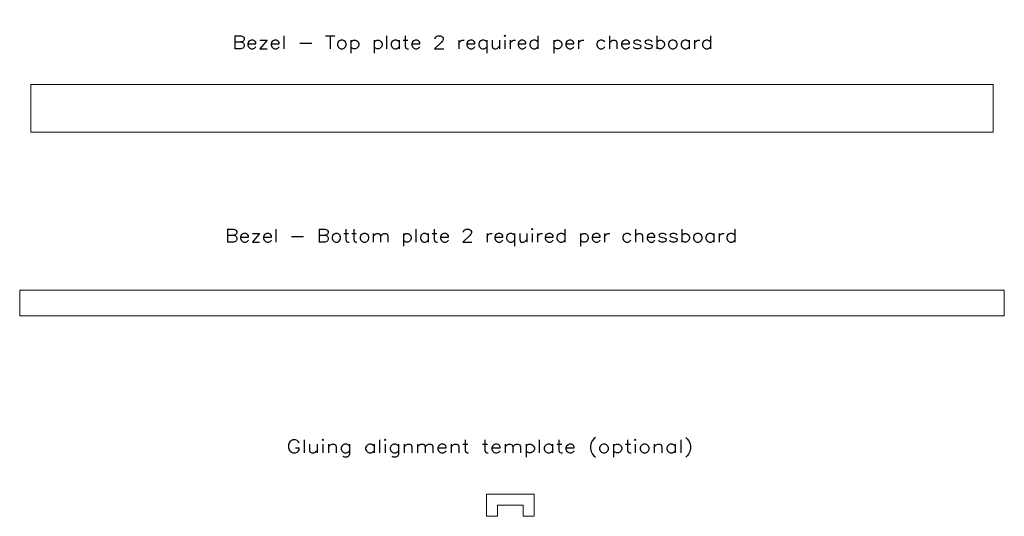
# Model space of a CAD drawing. Header units: millimetres. Extents: x 12 to 280, y 63 to 198.
import ezdxf

# ---------------------------------------------------------------- set-up
doc = ezdxf.new("R2010")
doc.units = ezdxf.units.MM
for name, color, linetype, true_color in [('1', 7, 'Continuous', 0xffffff), ('62', 7, 'Continuous', 0xffffff), ('63', 7, 'Continuous', 0xffffff)]:
    doc.layers.add(name, color=color, linetype=linetype, true_color=true_color)
doc.styles.add('blockfont', font='simplex.shx')

msp = doc.modelspace()

# ---------------------------------------------------------------- linework, layer by layer
at = {"layer": '1', "color": 154, "linetype": 'Continuous', "lineweight": 18}
for p, q in [((11.976894, 124.624086), (11.976894, 117.624086)), ((279.616894, 124.624086), (11.976894, 124.624086)), ((279.616894, 117.624086), (279.616894, 124.624086)), ((11.976894, 117.624086), (279.616894, 117.624086))]:
    msp.add_line(p, q, dxfattribs=at)
at = {"layer": '1', "color": 162, "linetype": 'Continuous', "lineweight": 18}
for p, q in [((11.976894, 117.624086), (11.976894, 124.624086)), ((11.976894, 124.624086), (279.616894, 124.624086)), ((279.616894, 124.624086), (279.616894, 117.624086)), ((279.616894, 117.624086), (11.976894, 117.624086))]:
    msp.add_line(p, q, dxfattribs=at)
at = {"layer": '62', "color": 154, "linetype": 'Continuous', "lineweight": 18}
for p, q in [((14.976894, 167.584501), (14.976894, 180.584501)), ((14.976894, 180.584501), (276.616894, 180.584501)), ((276.616894, 180.584501), (276.616894, 167.584501)), ((276.616894, 167.584501), (14.976894, 167.584501))]:
    msp.add_line(p, q, dxfattribs=at)
at = {"layer": '63', "color": 154, "linetype": 'Continuous', "lineweight": 18}
for p, q in [((151.853837, 69.06623), (138.853837, 69.06623)), ((138.853837, 63.06623), (138.853837, 69.06623)), ((151.853837, 63.06623), (151.853837, 69.06623)), ((141.853837, 63.06623), (141.853837, 66.06623)), ((141.853837, 66.06623), (148.853837, 66.06623)), ((148.853837, 63.06623), (148.853837, 66.06623)), ((138.853837, 63.06623), (141.853837, 63.06623)), ((148.853837, 63.06623), (151.853837, 63.06623))]:
    msp.add_line(p, q, dxfattribs=at)

# ---------------------------------------------------------------- texts
at = {"layer": '1', "color": 18, "linetype": 'Continuous', "lineweight": 13, "char_height": 3.5, "attachment_point": 7, "line_spacing_factor": 0.903614, "style": 'blockfont'}
for s, insert in [('\\W1.2023;Bezel - Top plate 2 required per chessboard', (69.703458, 189.141577)), ('\\W1.1842;Bezel - Bottom plate 2 required per chessboard', (67.777062, 136.541734)), ('\\W1.2691;Gluing alignment template (optional)', (84.500422, 79.187104))]:
    msp.add_mtext(s, dxfattribs=dict(at, insert=insert))

doc.saveas('drawing.dxf')
